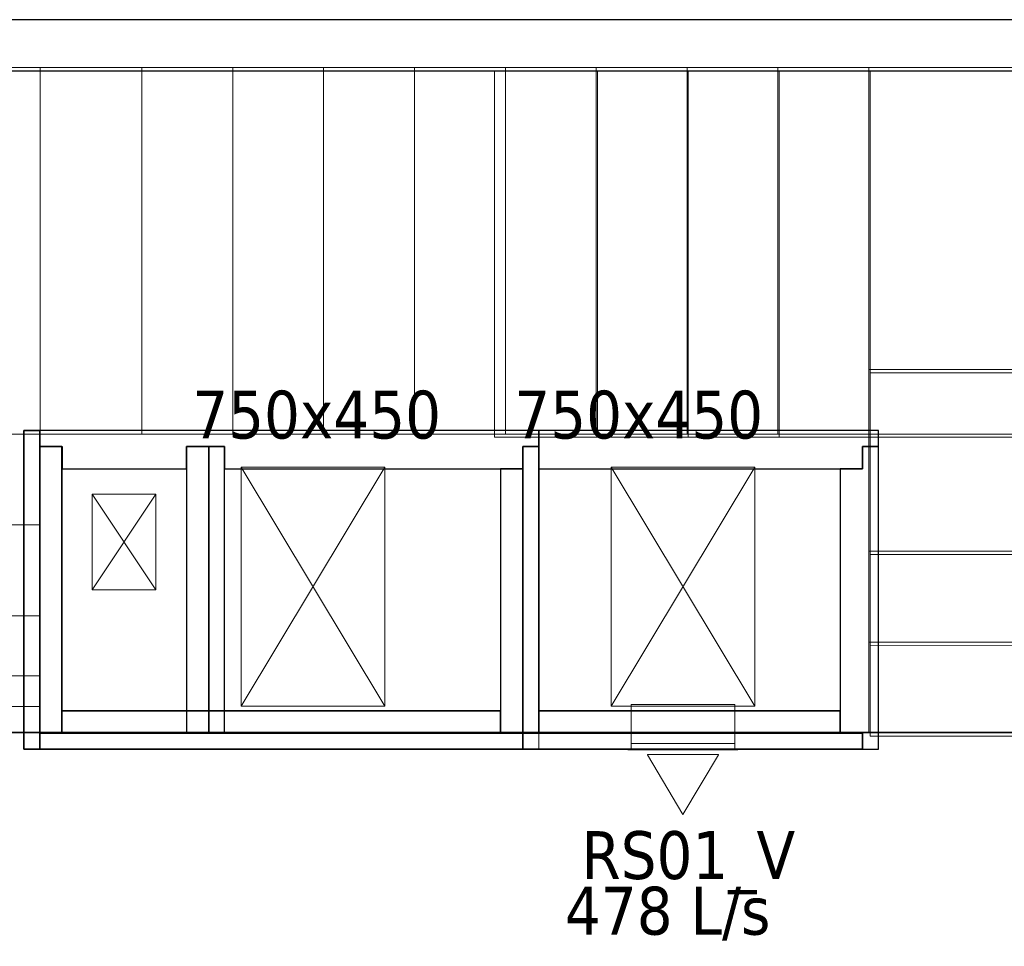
# Model space of a CAD drawing. Header units: metres. Extents: x 397.7 to 427.5, y 12.7 to 28.4.
# Tile 123 of 142: x 412 to 415.1, y 25.3 to 28.2. Entities that reach past the tile are written whole.
import ezdxf

# ---------------------------------------------------------------- set-up
doc = ezdxf.new("R2010")
doc.units = ezdxf.units.M
doc.layers.add('01_SUELOS', color=7, linetype='Continuous', lineweight=25, true_color=0x007f00)
for name, color, linetype, lineweight in [('A-WALL-____-MCUT', 7, 'Continuous', 25), ('A-WALL-____-OTLN', 7, 'Continuous', 25), ('M-HVAC-CDFF-IDEN', 7, 'Continuous', 30), ('M-HVAC-CDFF-OTLN', 7, 'Continuous', 18), ('M-HVAC-DUCT-IDEN', 7, 'Continuous', 30), ('M-HVAC-DUCT-OTLN', 7, 'Continuous', 18), ('S-STRS-____-MCUT', 7, 'Continuous', 18), ('S-STRS-____-OTLN', 7, 'Continuous', 18)]:
    doc.layers.add(name, color=color, linetype=linetype, lineweight=lineweight)
doc.styles.add('Tahoma_2', font='tahoma.ttf', dxfattribs={"height": 0.15})

# ---------------------------------------------------------------- blocks, each defined once
blk = doc.blocks.new('Family - LONDR55-XX_ZZ-ARQ-CAA-M3D-Londres55-152793-05_CLI_AIRE_P2')
at = {"layer": '01_SUELOS', "color": 9, "true_color": 0xaad4aa}
for p, q in [((17.4837, 12.8715), (12.3798, 12.8707)), ((12.3798, 12.8707), (17.4837, 12.8715))]:
    blk.add_line(p, q, dxfattribs=at)
blk = doc.blocks.new('Family - Escala P2-152907-05_CLI_AIRE_P2')
at = {"layer": 'S-STRS-____-MCUT', "color": 253, "true_color": 0xaaaaaa}
for p, q in [((2.6211, 1.6126), (2.6211, 2.0879)), ((2.6211, 2.0879), (2.8077, 2.0879)), ((2.8077, 2.0879), (2.8382, 2.0879)), ((2.8382, 2.0879), (2.8805, 2.0879)), ((2.8805, 2.0879), (2.9431, 2.0879)), ((2.9431, 2.0879), (2.944, 2.0879)), ((3.229, 2.0879), (2.944, 2.0879)), ((2.944, 2.0879), (2.944, 0.9379)), ((2.944, 2.0879), (2.944, 0.9417)), ((3.229, 0.9379), (3.229, 2.0879)), ((2.6211, 0.9379), (2.6211, 1.6126)), ((2.8077, 0.9379), (2.6211, 0.9379)), ((2.8382, 0.9379), (2.8077, 0.9379)), ((2.8805, 0.9379), (2.8382, 0.9379)), ((2.9431, 0.9379), (2.8805, 0.9379)), ((2.944, 0.9379), (2.9431, 0.9379)), ((2.944, 0.9417), (2.944, 0.9379)), ((2.944, 0.9379), (3.229, 0.9379))]:
    blk.add_line(p, q, dxfattribs=at)
at = {"layer": 'S-STRS-____-OTLN', "color": 253, "true_color": 0xaaaaaa}
for p, q in [((3.7989, 2.0879), (2.6211, 2.0879)), ((2.6211, 1.6126), (2.6211, 2.0879)), ((3.7989, 2.0879), (2.6211, 2.0879)), ((2.8077, 2.0879), (2.6211, 2.0879)), ((2.8382, 2.0879), (2.8077, 2.0879)), ((2.8805, 2.0879), (2.8382, 2.0879)), ((2.9431, 2.0879), (2.8805, 2.0879)), ((2.9431, 2.0879), (2.944, 2.0879)), ((3.229, 2.0879), (2.944, 2.0879)), ((2.944, 2.0879), (2.944, 0.9379)), ((2.944, 2.0879), (2.944, 0.9379)), ((2.944, 0.9417), (2.944, 2.0879)), ((2.944, 2.0879), (3.229, 2.0879)), ((2.944, 2.0879), (2.944, 0.9379)), ((2.944, 2.0879), (3.229, 2.0879)), ((3.229, 0.9379), (3.229, 2.0879)), ((3.514, 2.0879), (3.229, 2.0879)), ((3.229, 2.0879), (3.514, 2.0879)), ((3.229, 2.0879), (3.229, 0.9379)), ((3.229, 0.9379), (3.229, 2.0879)), ((3.229, 0.9379), (3.229, 2.0879)), ((3.514, 2.0879), (3.229, 2.0879)), ((3.229, 0.9379), (3.229, 2.0879)), ((3.229, 2.0879), (3.229, 0.9379)), ((3.229, 2.0879), (3.514, 2.0879)), ((3.229, 2.0879), (3.229, 0.9379)), ((3.799, 2.0879), (3.514, 2.0879)), ((3.514, 2.0879), (3.799, 2.0879)), ((3.514, 2.0879), (3.514, 0.9379)), ((3.514, 0.9379), (3.514, 2.0879)), ((3.514, 0.9379), (3.514, 2.0879)), ((3.514, 2.0879), (3.514, 0.9379)), ((3.514, 2.0879), (3.799, 2.0879)), ((3.514, 0.9379), (3.514, 2.0879)), ((3.514, 0.9379), (3.514, 2.0879)), ((3.514, 2.0879), (3.514, 0.9379)), ((3.514, 2.0879), (3.799, 2.0879)), ((3.514, 2.0879), (3.514, 0.9379)), ((3.7989, 0.9379), (3.7989, 2.0879)), ((3.799, 2.0879), (3.7989, 2.0879)), ((3.7989, 0.9379), (3.7989, 2.0879)), ((3.7989, 2.0879), (3.799, 2.0879)), ((4.9492, 2.0879), (3.799, 2.0879)), ((3.799, 2.0879), (4.9492, 2.0879)), ((3.799, 2.0879), (3.799, 0.9379)), ((3.799, 0.9379), (3.799, 2.0879)), ((3.799, 0.9379), (3.799, 2.0879)), ((3.799, 2.0879), (3.799, 0.9379)), ((4.9492, 2.0879), (3.799, 2.0879)), ((3.799, 2.0879), (4.9492, 2.0879)), ((3.799, 2.0879), (3.799, 0.9379)), ((3.799, 0.9379), (3.799, 2.0879)), ((3.799, 2.0879), (3.799, 0.9379)), ((3.799, 0.9379), (3.799, 2.0879)), ((3.799, 0.9379), (3.799, 2.0879)), ((3.799, 2.0879), (3.799, 0.9379)), ((4.949, 0.9378), (4.9492, 2.0879)), ((4.9492, 2.0879), (4.949, 0.9378)), ((4.949, 0.9378), (4.9492, 2.0879)), ((4.9492, 2.0879), (4.949, 0.9378)), ((2.6211, 1.6126), (2.6211, 0.9379)), ((3.7991, 1.1403), (3.7989, 0.0002)), ((3.799, 0.9379), (3.7991, 1.1403)), ((3.7991, 1.1403), (4.9491, 1.1401)), ((4.9489, 0), (4.9491, 1.1401)), ((4.9491, 1.1401), (4.949, 0.9378)), ((3.7989, 0.9379), (2.6211, 0.9379)), ((3.7989, 0.9379), (2.6211, 0.9379)), ((2.8077, 0.9379), (2.6211, 0.9379)), ((2.8382, 0.9379), (2.8077, 0.9379)), ((2.8382, 0.9379), (2.8805, 0.9379)), ((2.8805, 0.9379), (2.9431, 0.9379)), ((2.9431, 0.9379), (2.944, 0.9379)), ((2.944, 0.9417), (2.944, 0.9379)), ((2.944, 0.9379), (3.229, 0.9379)), ((2.944, 0.9379), (3.229, 0.9379)), ((3.229, 0.9379), (2.944, 0.9379)), ((3.229, 0.9379), (3.514, 0.9379)), ((3.514, 0.9379), (3.229, 0.9379)), ((3.229, 0.9379), (3.514, 0.9379)), ((3.514, 0.9379), (3.229, 0.9379)), ((3.514, 0.9379), (3.799, 0.9379)), ((3.799, 0.9379), (3.514, 0.9379)), ((3.514, 0.9379), (3.799, 0.9379)), ((3.799, 0.9379), (3.514, 0.9379)), ((3.7989, 0.9379), (3.799, 0.9379)), ((3.7989, 0.9379), (3.799, 0.9379)), ((3.799, 0.9379), (4.949, 0.9378)), ((4.949, 0.9378), (3.799, 0.9379)), ((4.949, 0.9378), (3.799, 0.9379)), ((3.799, 0.9379), (4.949, 0.9378)), ((3.799, 0.9379), (3.799, 0.5702)), ((3.799, 0.5702), (3.799, 0.9379)), ((3.799, 0.9379), (4.949, 0.9378)), ((4.949, 0.9378), (3.799, 0.9379)), ((4.949, 0.9378), (3.799, 0.9379)), ((3.799, 0.9379), (3.799, 0.5702)), ((3.799, 0.9379), (4.949, 0.9378)), ((4.949, 0.57), (4.949, 0.9378)), ((4.949, 0.9378), (4.949, 0.57)), ((4.949, 0.57), (4.949, 0.9378)), ((4.949, 0.57), (3.799, 0.5702)), ((3.799, 0.5702), (4.949, 0.57)), ((3.799, 0.5702), (3.799, 0.2852)), ((3.799, 0.2852), (3.799, 0.5702)), ((3.799, 0.5702), (4.949, 0.57)), ((4.949, 0.57), (3.799, 0.5702)), ((3.799, 0.5702), (4.949, 0.57)), ((3.799, 0.5702), (4.949, 0.57)), ((3.799, 0.2852), (3.799, 0.5702)), ((4.949, 0.285), (4.949, 0.57)), ((4.949, 0.57), (4.949, 0.285)), ((4.949, 0.57), (4.949, 0.285)), ((3.7989, 0.0002), (3.799, 0.2852)), ((3.799, 0.2852), (3.7989, 0.0002)), ((3.7989, 0.0002), (3.799, 0.2852)), ((3.799, 0.2852), (4.949, 0.285)), ((4.949, 0.285), (3.799, 0.2852)), ((3.799, 0.2852), (4.949, 0.285)), ((3.799, 0.2852), (4.949, 0.285)), ((4.949, 0.285), (3.799, 0.2852)), ((3.799, 0.2852), (4.949, 0.285)), ((4.949, 0.285), (4.9489, 0)), ((4.9489, 0), (4.949, 0.285)), ((4.949, 0.285), (4.9489, 0)), ((4.9489, 0), (3.7989, 0.0002)), ((3.7989, 0.0002), (4.9489, 0)), ((3.7989, 0.0002), (4.9489, 0)), ((4.9489, 0), (3.7989, 0.0002))]:
    blk.add_line(p, q, dxfattribs=at)
blk = doc.blocks.new('Family - Evans P2-153127-05_CLI_AIRE_P2')
at = {"layer": 'A-WALL-____-MCUT', "color": 253, "true_color": 0xaaaaaa}
for p, q in [((25.5877, 0.16), (0.0332, 0.16)), ((0, 0), (25.556, 0))]:
    blk.add_line(p, q, dxfattribs=at)
at = {"layer": 'A-WALL-____-OTLN', "color": 253, "true_color": 0xaaaaaa}
for p, q in [((25.5877, 0.16), (0.0332, 0.16)), ((0, 0), (25.556, 0))]:
    blk.add_line(p, q, dxfattribs=at)
at = {"layer": 'A-WALL-____-OTLN', "color": 253, "lineweight": 18, "true_color": 0xaaaaaa}
blk.add_line((0, 0), (25.556, 0), dxfattribs=at)
blk = doc.blocks.new('Family - Escala P1-155071-05_CLI_AIRE_P2')
at = {"layer": 'S-STRS-____-OTLN', "color": 253, "true_color": 0xaaaaaa}
for p, q in [((1.1998, 2.0879), (0, 2.0879)), ((0, 2.0879), (1.1998, 2.0879)), ((0, 2.0879), (0, 0.9379)), ((0, 0.9379), (0, 2.0879)), ((1.1998, 2.0879), (0, 2.0879)), ((0, 2.0879), (1.1998, 2.0879)), ((0, 2.0879), (0, 0.9379)), ((0, 0.9379), (0, 2.0879)), ((3.7989, 2.0879), (0.9489, 2.0879)), ((0.9489, 2.0879), (1.1998, 2.0879)), ((0.9489, 0.9379), (0.9489, 2.0879)), ((3.7989, 2.0879), (0.9489, 2.0879)), ((0.9489, 0.9379), (0.9489, 2.0879)), ((0.9489, 2.0879), (1.1998, 2.0879)), ((1.519, 2.0879), (1.1998, 2.0879)), ((1.1998, 2.0879), (1.519, 2.0879)), ((1.1998, 2.0879), (1.1998, 0.9379)), ((1.1998, 0.9379), (1.1998, 2.0879)), ((1.1998, 0.9379), (1.1998, 2.0879)), ((1.1998, 2.0879), (1.1998, 0.9379)), ((1.1998, 0.9379), (1.1998, 2.0879)), ((1.1998, 2.0879), (1.1998, 0.9379)), ((1.519, 2.0879), (1.1998, 2.0879)), ((1.1998, 2.0879), (1.1998, 0.9379)), ((1.1998, 2.0879), (1.519, 2.0879)), ((1.1998, 0.9379), (1.1998, 2.0879)), ((1.1998, 2.0879), (1.1998, 0.9379)), ((1.1998, 2.0879), (1.1998, 0.9379)), ((1.519, 0.9379), (1.519, 2.0879)), ((1.519, 2.0879), (1.519, 0.9379)), ((1.804, 2.0879), (1.519, 2.0879)), ((1.519, 2.0879), (1.804, 2.0879)), ((1.519, 2.0879), (1.519, 0.9379)), ((1.519, 0.9379), (1.519, 2.0879)), ((1.519, 2.0879), (1.519, 0.9379)), ((1.519, 2.0879), (1.804, 2.0879)), ((1.519, 2.0879), (1.519, 0.9379)), ((1.519, 2.0879), (1.519, 0.9379)), ((1.804, 2.0879), (1.519, 2.0879)), ((1.519, 2.0879), (1.519, 0.9379)), ((1.804, 0.9379), (1.804, 2.0879)), ((1.804, 2.0879), (1.804, 0.9379)), ((2.089, 2.0879), (1.804, 2.0879)), ((1.804, 2.0879), (2.089, 2.0879)), ((1.804, 2.0879), (1.804, 0.9379)), ((1.804, 0.9379), (1.804, 2.0879)), ((1.804, 2.0879), (2.089, 2.0879)), ((1.804, 2.0879), (1.804, 0.9379)), ((1.804, 2.0879), (1.804, 0.9379)), ((1.804, 2.0879), (1.804, 0.9379)), ((2.089, 2.0879), (1.804, 2.0879)), ((1.804, 2.0879), (1.804, 0.9379)), ((2.374, 2.0879), (2.089, 2.0879)), ((2.089, 2.0879), (2.374, 2.0879)), ((2.089, 2.0879), (2.089, 0.9379)), ((2.089, 0.9379), (2.089, 2.0879)), ((2.089, 0.9379), (2.089, 2.0879)), ((2.089, 2.0879), (2.089, 0.9379)), ((2.089, 2.0879), (2.374, 2.0879)), ((2.089, 2.0879), (2.089, 0.9379)), ((2.089, 2.0879), (2.089, 0.9379)), ((2.089, 2.0879), (2.089, 0.9379)), ((2.374, 2.0879), (2.089, 2.0879)), ((2.089, 2.0879), (2.089, 0.9379)), ((2.659, 2.0879), (2.374, 2.0879)), ((2.374, 2.0879), (2.659, 2.0879)), ((2.374, 2.0879), (2.374, 0.9379)), ((2.374, 0.9379), (2.374, 2.0879)), ((2.374, 0.9379), (2.374, 2.0879)), ((2.374, 2.0879), (2.374, 0.9379)), ((2.374, 2.0879), (2.659, 2.0879)), ((2.374, 2.0879), (2.374, 0.9379)), ((2.374, 2.0879), (2.374, 0.9379)), ((2.374, 2.0879), (2.374, 0.9379)), ((2.659, 2.0879), (2.374, 2.0879)), ((2.374, 2.0879), (2.374, 0.9379)), ((2.659, 0.9379), (2.659, 2.0879)), ((2.659, 2.0879), (2.659, 0.9379)), ((2.944, 2.0879), (2.659, 2.0879)), ((2.659, 2.0879), (2.944, 2.0879)), ((2.659, 2.0879), (2.659, 0.9379)), ((2.659, 0.9379), (2.659, 2.0879)), ((2.659, 2.0879), (2.944, 2.0879)), ((2.659, 2.0879), (2.659, 0.9379)), ((2.659, 2.0879), (2.659, 0.9379)), ((2.659, 2.0879), (2.659, 0.9379)), ((2.944, 2.0879), (2.659, 2.0879)), ((2.659, 2.0879), (2.659, 0.9379)), ((3.229, 2.0879), (2.944, 2.0879)), ((2.944, 2.0879), (3.229, 2.0879)), ((2.944, 2.0879), (2.944, 0.9379)), ((2.944, 0.9379), (2.944, 2.0879)), ((2.944, 0.9379), (2.944, 2.0879)), ((2.944, 2.0879), (2.944, 0.9379)), ((2.944, 2.0879), (3.229, 2.0879)), ((2.944, 2.0879), (2.944, 0.9379)), ((2.944, 2.0879), (2.944, 0.9379)), ((2.944, 2.0879), (2.944, 0.9379)), ((3.229, 2.0879), (2.944, 2.0879)), ((2.944, 2.0879), (2.944, 0.9379)), ((3.514, 2.0879), (3.229, 2.0879)), ((3.229, 2.0879), (3.514, 2.0879)), ((3.229, 2.0879), (3.229, 0.9379)), ((3.229, 0.9379), (3.229, 2.0879)), ((3.229, 0.9379), (3.229, 2.0879)), ((3.229, 2.0879), (3.229, 0.9379)), ((3.229, 2.0879), (3.514, 2.0879)), ((3.229, 2.0879), (3.229, 0.9379)), ((3.229, 2.0879), (3.229, 0.9379)), ((3.229, 2.0879), (3.229, 0.9379)), ((3.514, 2.0879), (3.229, 2.0879)), ((3.229, 2.0879), (3.229, 0.9379)), ((3.514, 0.9379), (3.514, 2.0879)), ((3.514, 2.0879), (3.514, 0.9379)), ((3.799, 2.0879), (3.514, 2.0879)), ((3.514, 2.0879), (3.799, 2.0879)), ((3.514, 2.0879), (3.514, 0.9379)), ((3.514, 0.9379), (3.514, 2.0879)), ((3.799, 2.0879), (3.514, 2.0879)), ((3.514, 2.0879), (3.514, 0.9379)), ((3.514, 2.0879), (3.514, 0.9379)), ((3.514, 2.0879), (3.514, 0.9379)), ((3.799, 2.0879), (3.514, 2.0879)), ((3.514, 2.0879), (3.514, 0.9379)), ((3.799, 2.0879), (3.7989, 2.0879)), ((3.7989, 2.0879), (3.799, 2.0879)), ((3.7989, 2.0879), (3.7989, 0.9379)), ((3.7989, 0.9379), (3.7989, 2.0879)), ((3.799, 0.9379), (3.799, 2.0879)), ((3.799, 2.0879), (3.799, 0.9379)), ((4.9492, 2.0879), (3.799, 2.0879)), ((3.799, 2.0879), (4.9492, 2.0879)), ((3.799, 2.0879), (3.799, 0.9379)), ((3.799, 0.9379), (3.799, 2.0879)), ((4.9492, 2.0879), (3.799, 2.0879)), ((3.799, 2.0879), (4.9492, 2.0879)), ((3.799, 2.0879), (3.799, 0.9379)), ((3.799, 0.9379), (3.799, 2.0879)), ((3.799, 2.0879), (3.799, 0.9379)), ((3.799, 2.0879), (3.799, 0.9379)), ((3.799, 2.0879), (3.799, 0.9379)), ((3.799, 2.0879), (3.799, 0.9379)), ((4.949, 0.9378), (4.9492, 2.0879)), ((4.9492, 2.0879), (4.949, 0.9378)), ((4.949, 0.9378), (4.9492, 2.0879)), ((4.9492, 2.0879), (4.949, 0.9378)), ((3.7991, 1.1403), (3.7989, 0.0002)), ((3.799, 0.9379), (3.7991, 1.1403)), ((3.7991, 1.1403), (4.9491, 1.1401)), ((4.9489, 0), (4.9491, 1.1401)), ((4.9491, 1.1401), (4.949, 0.9378)), ((1.1998, 0.9379), (0, 0.9379)), ((0, 0.9379), (1.1998, 0.9379)), ((0, 0.9379), (0, 0.6529)), ((0, 0.6529), (0, 0.9379)), ((0, 0.9379), (1.1998, 0.9379)), ((1.1998, 0.9379), (0, 0.9379)), ((0, 0.9379), (1.1998, 0.9379)), ((1.1998, 0.9379), (0, 0.9379)), ((0, 0.9379), (0, 0.6529)), ((0, 0.9379), (0, 0.9378)), ((0, 0.9378), (0, 0.9379)), ((0, 0.9379), (1.1998, 0.9379)), ((0, 0.9379), (0, 0.6529)), ((0, 0.9379), (1.1998, 0.9379)), ((0, 0.9379), (1.1998, 0.9379)), ((0, 0.9379), (1.1998, 0.9379)), ((0, 0.9378), (0, 0.1794)), ((0, 0.9378), (1.1998, 0.9378)), ((1.1998, 0.9378), (0, 0.9378)), ((0, 0.9378), (0, 0.1794)), ((3.7989, 0.9379), (0.9489, 0.9379)), ((0.9489, 0.9379), (1.1998, 0.9379)), ((3.7989, 0.9379), (0.9489, 0.9379)), ((0.9489, 0.9379), (1.1998, 0.9379)), ((1.1998, 0.6529), (1.1998, 0.9379)), ((1.1998, 0.9379), (1.1998, 0.6529)), ((1.1998, 0.9379), (1.519, 0.9379)), ((1.519, 0.9379), (1.1998, 0.9379)), ((1.1998, 0.9378), (1.1998, 0.9379)), ((1.1998, 0.6529), (1.1998, 0.9379)), ((1.1998, 0.9378), (1.1998, 0.9379)), ((1.1998, 0.9379), (1.1998, 0.6529)), ((1.519, 0.9379), (1.1998, 0.9379)), ((1.519, 0.9379), (1.1998, 0.9379)), ((1.1998, 0.9378), (1.1998, 0.1794)), ((1.1998, 0.9378), (1.1998, 0.1794)), ((1.519, 0.9379), (1.804, 0.9379)), ((1.804, 0.9379), (1.519, 0.9379)), ((1.519, 0.9379), (1.804, 0.9379)), ((1.804, 0.9379), (1.519, 0.9379)), ((1.804, 0.9379), (2.089, 0.9379)), ((2.089, 0.9379), (1.804, 0.9379)), ((1.804, 0.9379), (2.089, 0.9379)), ((2.089, 0.9379), (1.804, 0.9379)), ((2.089, 0.9379), (2.374, 0.9379)), ((2.374, 0.9379), (2.089, 0.9379)), ((2.089, 0.9379), (2.374, 0.9379)), ((2.374, 0.9379), (2.089, 0.9379)), ((2.374, 0.9379), (2.659, 0.9379)), ((2.659, 0.9379), (2.374, 0.9379)), ((2.659, 0.9379), (2.374, 0.9379)), ((2.659, 0.9379), (2.374, 0.9379)), ((2.659, 0.9379), (2.944, 0.9379)), ((2.944, 0.9379), (2.659, 0.9379)), ((2.944, 0.9379), (2.659, 0.9379)), ((2.944, 0.9379), (2.659, 0.9379)), ((2.944, 0.9379), (3.229, 0.9379)), ((3.229, 0.9379), (2.944, 0.9379)), ((2.944, 0.9379), (3.229, 0.9379)), ((3.229, 0.9379), (2.944, 0.9379)), ((3.229, 0.9379), (3.514, 0.9379)), ((3.514, 0.9379), (3.229, 0.9379)), ((3.229, 0.9379), (3.514, 0.9379)), ((3.514, 0.9379), (3.229, 0.9379)), ((3.514, 0.9379), (3.799, 0.9379)), ((3.799, 0.9379), (3.514, 0.9379)), ((3.514, 0.9379), (3.799, 0.9379)), ((3.799, 0.9379), (3.514, 0.9379)), ((3.7989, 0.9379), (3.799, 0.9379)), ((3.7989, 0.9379), (3.799, 0.9379)), ((4.949, 0.9378), (3.799, 0.9379)), ((3.799, 0.9379), (4.949, 0.9378)), ((3.799, 0.9379), (3.799, 0.5702)), ((3.799, 0.5702), (3.799, 0.9379)), ((4.949, 0.9378), (3.799, 0.9379)), ((3.799, 0.9379), (3.799, 0.5702)), ((3.799, 0.9379), (4.949, 0.9378)), ((3.799, 0.9379), (4.949, 0.9378)), ((4.949, 0.9378), (3.799, 0.9379)), ((3.799, 0.9379), (4.949, 0.9378)), ((4.949, 0.9378), (3.799, 0.9379)), ((4.949, 0.57), (4.949, 0.9378)), ((4.949, 0.9378), (4.949, 0.57)), ((4.949, 0.57), (4.949, 0.9378)), ((0, 0.6529), (1.1998, 0.6529)), ((1.1998, 0.6529), (0, 0.6529)), ((1.1998, 0.6529), (0, 0.6529)), ((0, 0.6529), (1.1998, 0.6529)), ((0, 0.6529), (0, 0.3679)), ((0, 0.3679), (0, 0.6529)), ((0, 0.3679), (0, 0.6529)), ((0, 0.6529), (0, 0.3679)), ((0, 0.6529), (1.1998, 0.6529)), ((0, 0.6529), (1.1998, 0.6529)), ((0, 0.6529), (1.1998, 0.6529)), ((0, 0.6529), (1.1998, 0.6529)), ((1.1998, 0.3679), (1.1998, 0.6529)), ((1.1998, 0.6529), (1.1998, 0.3679)), ((1.1998, 0.3679), (1.1998, 0.6529)), ((1.1998, 0.6529), (1.1998, 0.3679)), ((4.949, 0.57), (3.799, 0.5702)), ((3.799, 0.5702), (4.949, 0.57)), ((3.799, 0.5702), (3.799, 0.2852)), ((3.799, 0.2852), (3.799, 0.5702)), ((3.799, 0.5702), (4.949, 0.57)), ((4.949, 0.57), (3.799, 0.5702)), ((3.799, 0.5702), (4.949, 0.57)), ((3.799, 0.5702), (4.949, 0.57)), ((3.799, 0.2852), (3.799, 0.5702)), ((4.949, 0.285), (4.949, 0.57)), ((4.949, 0.57), (4.949, 0.285)), ((4.949, 0.57), (4.949, 0.285)), ((0, 0.3679), (1.1998, 0.3679)), ((1.1998, 0.3679), (0, 0.3679)), ((1.1998, 0.3679), (0, 0.3679)), ((0, 0.3679), (1.1998, 0.3679)), ((0, 0.3679), (0, 0.0829)), ((0, 0.0829), (0, 0.3679)), ((0, 0.3679), (0, 0.0829)), ((0, 0.3679), (1.1998, 0.3679)), ((0, 0.0829), (0, 0.3679)), ((0, 0.3679), (1.1998, 0.3679)), ((0, 0.3679), (1.1998, 0.3679)), ((0, 0.3679), (1.1998, 0.3679)), ((1.1998, 0.0829), (1.1998, 0.3679)), ((1.1998, 0.3679), (1.1998, 0.0829)), ((1.1998, 0.3679), (1.1998, 0.0829)), ((1.1998, 0.0829), (1.1998, 0.3679)), ((3.7989, 0.0002), (3.799, 0.2852)), ((3.799, 0.2852), (3.7989, 0.0002)), ((3.7989, 0.0002), (3.799, 0.2852)), ((3.799, 0.2852), (4.949, 0.285)), ((4.949, 0.285), (3.799, 0.2852)), ((3.799, 0.2852), (4.949, 0.285)), ((3.799, 0.2852), (4.949, 0.285)), ((4.949, 0.285), (3.799, 0.2852)), ((3.799, 0.2852), (4.949, 0.285)), ((4.949, 0.285), (4.9489, 0)), ((4.9489, 0), (4.949, 0.285)), ((4.949, 0.285), (4.9489, 0)), ((0, 0.1794), (0, 0.0829)), ((1.1998, 0.1794), (0, 0.1794)), ((1.1998, 0.1794), (0, 0.1794)), ((0, 0.1794), (0, 0.0829)), ((1.1998, 0.1794), (1.1998, 0.0829)), ((1.1998, 0.1794), (1.1998, 0.0829)), ((0, 0.0829), (1.1998, 0.0829)), ((1.1998, 0.0829), (0, 0.0829)), ((0, 0.0829), (1.1998, 0.0829)), ((1.1998, 0.0829), (0, 0.0829)), ((0, 0.0829), (1.1998, 0.0829)), ((0, 0.0829), (1.1998, 0.0829)), ((4.9489, 0), (3.7989, 0.0002)), ((3.7989, 0.0002), (4.9489, 0)), ((3.7989, 0.0002), (4.9489, 0)), ((4.9489, 0), (3.7989, 0.0002))]:
    blk.add_line(p, q, dxfattribs=at)
blk = doc.blocks.new('Family - Envans PB-155415-05_CLI_AIRE_P2')
at = {"layer": 'A-WALL-____-MCUT', "color": 253, "true_color": 0xaaaaaa}
for p, q in [((0.9849, 0.12), (0.05, 0.12)), ((0.05, 0.12), (0.05, 0.05)), ((0.9849, 0.05), (0.9849, 0.12)), ((1.4949, 0.12), (1.1049, 0.12)), ((1.1049, 0.12), (1.1049, 0.05)), ((1.4949, 0.05), (1.4949, 0.12)), ((0, 0.05), (0, 0)), ((0.05, 0.05), (0, 0.05)), ((1.1049, 0.05), (0.9849, 0.05)), ((1.5649, 0.05), (1.4949, 0.05)), ((1.5649, 0), (1.5649, 0.05)), ((0, 0), (1.5649, 0))]:
    blk.add_line(p, q, dxfattribs=at)
at = {"layer": 'A-WALL-____-OTLN', "color": 253, "true_color": 0xaaaaaa}
for p, q in [((0.05, 0.12), (0.05, 0.05)), ((0.9849, 0.12), (0.05, 0.12)), ((0.9849, 0.05), (0.9849, 0.12)), ((1.1049, 0.12), (1.1049, 0.05)), ((1.4949, 0.12), (1.1049, 0.12)), ((1.4949, 0.05), (1.4949, 0.12)), ((0, 0.05), (0, 0)), ((0.05, 0.05), (0, 0.05)), ((1.1049, 0.05), (0.9849, 0.05)), ((1.5649, 0.05), (1.4949, 0.05)), ((1.5649, 0), (1.5649, 0.05)), ((0, 0), (1.5649, 0))]:
    blk.add_line(p, q, dxfattribs=at)
at = {"layer": 'A-WALL-____-OTLN', "color": 253, "lineweight": 18, "true_color": 0xaaaaaa}
blk.add_line((0, 0), (1.6149, 0), dxfattribs=at)
blk = doc.blocks.new('Family - Envans PB-155440-05_CLI_AIRE_P2')
at = {"layer": 'A-WALL-____-MCUT', "color": 253, "true_color": 0xaaaaaa}
for p, q in [((0.83, 0.12), (0, 0.12)), ((0, 0.12), (0, 0.05)), ((0.83, 0.05), (0.83, 0.12)), ((0, 0.05), (0, 0)), ((0.9, 0.05), (0, 0.05)), ((0, 0.05), (0.83, 0.05)), ((0.9, 0), (0.9, 0.05)), ((0, 0), (0.9, 0))]:
    blk.add_line(p, q, dxfattribs=at)
at = {"layer": 'A-WALL-____-OTLN', "color": 253, "true_color": 0xaaaaaa}
for p, q in [((0.83, 0.12), (0, 0.12)), ((0, 0.12), (0, 0.05)), ((0.83, 0.05), (0.83, 0.12)), ((0, 0.05), (0, 0)), ((0, 0.05), (0.9, 0.05)), ((0, 0.05), (0.83, 0.05)), ((0.9, 0.05), (0.9, 0)), ((0.9, 0), (0, 0))]:
    blk.add_line(p, q, dxfattribs=at)
at = {"layer": 'A-WALL-____-OTLN', "color": 253, "lineweight": 18, "true_color": 0xaaaaaa}
blk.add_line((-0.05, 0), (0.9, 0), dxfattribs=at)
blk = doc.blocks.new('Family - Envans PB-155580-05_CLI_AIRE_P2')
at = {"layer": 'A-WALL-____-MCUT', "color": 253, "true_color": 0xaaaaaa}
for p, q in [((1.4449, 0.12), (0.07, 0.12)), ((0.07, 0.12), (0.07, 0.05)), ((1.4449, 0.05), (1.4449, 0.12)), ((0, 0.05), (0, 0)), ((1.5149, 0.05), (0, 0.05)), ((0.07, 0.05), (1.4449, 0.05)), ((1.5149, 0), (1.5149, 0.05)), ((0, 0), (1.5149, 0))]:
    blk.add_line(p, q, dxfattribs=at)
at = {"layer": 'A-WALL-____-OTLN', "color": 253, "true_color": 0xaaaaaa}
for p, q in [((0.07, 0.05), (0.07, 0.12)), ((0.07, 0.12), (1.4449, 0.12)), ((1.4449, 0.12), (1.4449, 0.05)), ((0, 0.05), (1.5149, 0.05)), ((0, 0), (0, 0.05)), ((1.4449, 0.05), (0.07, 0.05)), ((1.5149, 0.05), (1.5149, 0)), ((1.5149, 0), (0, 0))]:
    blk.add_line(p, q, dxfattribs=at)
at = {"layer": 'A-WALL-____-OTLN', "color": 253, "lineweight": 18, "true_color": 0xaaaaaa}
blk.add_line((0, 0), (1.5149, 0), dxfattribs=at)
blk = doc.blocks.new('Family - Envans PB-155603-05_CLI_AIRE_P2')
at = {"layer": 'A-WALL-____-MCUT', "color": 253, "true_color": 0xaaaaaa}
for p, q in [((0.95, 0.12), (0.05, 0.12)), ((0.05, 0.12), (0.05, 0.05)), ((0.95, 0.05), (0.95, 0.12)), ((0, 0.05), (0, 0)), ((1, 0.05), (0, 0.05)), ((0.05, 0.05), (0.95, 0.05)), ((1, 0), (1, 0.05)), ((0, 0), (1, 0))]:
    blk.add_line(p, q, dxfattribs=at)
at = {"layer": 'A-WALL-____-OTLN', "color": 253, "true_color": 0xaaaaaa}
for p, q in [((0.05, 0.05), (0.05, 0.12)), ((0.05, 0.12), (0.95, 0.12)), ((0.95, 0.12), (0.95, 0.05)), ((0, 0.05), (1, 0.05)), ((0, 0), (0, 0.05)), ((0.95, 0.05), (0.05, 0.05)), ((1, 0.05), (1, 0)), ((1, 0), (0, 0))]:
    blk.add_line(p, q, dxfattribs=at)
at = {"layer": 'A-WALL-____-OTLN', "color": 253, "lineweight": 18, "true_color": 0xaaaaaa}
blk.add_line((0, 0), (1, 0), dxfattribs=at)
blk = doc.blocks.new('Family - Envans PB-155632-05_CLI_AIRE_P2')
at = {"layer": 'A-WALL-____-MCUT', "color": 253, "true_color": 0xaaaaaa}
for p, q in [((1.0656, 0.12), (0.05, 0.12)), ((0.05, 0.12), (0.05, 0.05)), ((1.0656, 0), (1.0656, 0.12)), ((0.05, 0.05), (0, 0.05)), ((0, 0.05), (0, 0)), ((0, 0), (1.0656, 0))]:
    blk.add_line(p, q, dxfattribs=at)
at = {"layer": 'A-WALL-____-OTLN', "color": 253, "true_color": 0xaaaaaa}
for p, q in [((1.0656, 0.12), (0.05, 0.12)), ((0.05, 0.12), (0.05, 0.05)), ((1.0656, 0), (1.0656, 0.12)), ((0, 0.05), (0, 0)), ((0.05, 0.05), (0, 0.05)), ((0, 0), (1.0656, 0))]:
    blk.add_line(p, q, dxfattribs=at)
at = {"layer": 'A-WALL-____-OTLN', "color": 253, "lineweight": 18, "true_color": 0xaaaaaa}
blk.add_line((0, 0), (1.0656, 0), dxfattribs=at)
blk = doc.blocks.new('Family - Envans PB-155670-05_CLI_AIRE_P2')
at = {"layer": 'A-WALL-____-MCUT', "color": 253, "true_color": 0xaaaaaa}
for p, q in [((0.9, 0.12), (0, 0.12)), ((0, 0.12), (0, 0.05)), ((0.9, 0.05), (0.9, 0.12)), ((0.9, 0.05), (0, 0.05)), ((0, 0.05), (0, 0)), ((0, 0.05), (0.9, 0.05)), ((0.9, 0), (0.9, 0.05)), ((0, 0), (0.9, 0))]:
    blk.add_line(p, q, dxfattribs=at)
at = {"layer": 'A-WALL-____-OTLN', "color": 253, "true_color": 0xaaaaaa}
for p, q in [((0.9, 0.12), (0, 0.12)), ((0, 0.12), (0, 0.05)), ((0.9, 0.05), (0.9, 0.12)), ((0.9, 0.05), (0, 0.05)), ((0, 0.05), (0, 0)), ((0.9, 0.05), (0, 0.05)), ((0.9, 0), (0.9, 0.05)), ((0, 0), (0.9, 0))]:
    blk.add_line(p, q, dxfattribs=at)
at = {"layer": 'A-WALL-____-OTLN', "color": 253, "lineweight": 18, "true_color": 0xaaaaaa}
blk.add_line((0, 0), (0.9, 0), dxfattribs=at)
blk = doc.blocks.new('Family - Envans PB-155780-05_CLI_AIRE_P2')
at = {"layer": 'A-WALL-____-MCUT', "color": 253, "true_color": 0xaaaaaa}
for p, q in [((0.88, 0.12), (0.05, 0.12)), ((0.05, 0.12), (0.05, 0.05)), ((0.88, 0.05), (0.88, 0.12)), ((0, 0.05), (0, 0)), ((0.05, 0.05), (0, 0.05)), ((0.95, 0.05), (0.88, 0.05)), ((0.95, 0), (0.95, 0.05)), ((0, 0), (0.95, 0))]:
    blk.add_line(p, q, dxfattribs=at)
at = {"layer": 'A-WALL-____-OTLN', "color": 253, "true_color": 0xaaaaaa}
for p, q in [((0.05, 0.12), (0.05, 0.05)), ((0.88, 0.12), (0.05, 0.12)), ((0.88, 0.05), (0.88, 0.12)), ((0, 0.05), (0, 0)), ((0.05, 0.05), (0, 0.05)), ((0.95, 0.05), (0.88, 0.05)), ((0.95, 0), (0.95, 0.05)), ((0, 0), (0.95, 0))]:
    blk.add_line(p, q, dxfattribs=at)
at = {"layer": 'A-WALL-____-OTLN', "color": 253, "lineweight": 18, "true_color": 0xaaaaaa}
blk.add_line((0, 0), (1, 0), dxfattribs=at)
blk = doc.blocks.new('Family - Envans PB-155889-05_CLI_AIRE_P2')
at = {"layer": 'A-WALL-____-MCUT', "color": 253, "true_color": 0xaaaaaa}
for p, q in [((0.9956, 0.12), (0.05, 0.12)), ((0.05, 0.12), (0.05, 0.05)), ((0.9956, 0.05), (0.9956, 0.12)), ((0, 0.05), (0, 0)), ((1.0656, 0.05), (0, 0.05)), ((0.05, 0.05), (0.9956, 0.05)), ((1.0656, 0), (1.0656, 0.05)), ((0, 0), (1.0656, 0))]:
    blk.add_line(p, q, dxfattribs=at)
at = {"layer": 'A-WALL-____-OTLN', "color": 253, "true_color": 0xaaaaaa}
for p, q in [((0.05, 0.05), (0.05, 0.12)), ((0.05, 0.12), (0.9956, 0.12)), ((0.9956, 0.12), (0.9956, 0.05)), ((0, 0.05), (1.0656, 0.05)), ((0, 0), (0, 0.05)), ((0.9956, 0.05), (0.05, 0.05)), ((1.0656, 0.05), (1.0656, 0)), ((1.0656, 0), (0, 0))]:
    blk.add_line(p, q, dxfattribs=at)
at = {"layer": 'A-WALL-____-OTLN', "color": 253, "lineweight": 18, "true_color": 0xaaaaaa}
blk.add_line((0.05, 0), (1.0656, 0), dxfattribs=at)
blk = doc.blocks.new('LONDR55-XX_ZZ-ARQ-CAA-M3D-Londres55_ifc-1-05_CLI_AIRE_P2')
at = {"layer": '01_SUELOS', "color": 253, "lineweight": 18, "true_color": 0xaaaaaa}
blk.add_blockref('Family - LONDR55-XX_ZZ-ARQ-CAA-M3D-Londres55-152793-05_CLI_AIRE_P2', (398.2971, 13.1206), dxfattribs=at)
at = {"layer": 'A-WALL-____-OTLN', "color": 253, "lineweight": 18, "true_color": 0xaaaaaa}
for name, p, rotation in [('Family - Evans P2-153127-05_CLI_AIRE_P2', (426.8464, 28.2282), 180), ('Family - Envans PB-155415-05_CLI_AIRE_P2', (413.5914, 26.9396), 180), ('Family - Envans PB-155603-05_CLI_AIRE_P2', (411.9764, 26.9396), 270), ('Family - Envans PB-155632-05_CLI_AIRE_P2', (414.6569, 26.9396), 180), ('Family - Envans PB-155780-05_CLI_AIRE_P2', (414.6569, 25.9396), 90), ('Family - Envans PB-155670-05_CLI_AIRE_P2', (412.6064, 25.9896), 90), ('Family - Envans PB-155440-05_CLI_AIRE_P2', (413.5914, 25.9896), 90)]:
    blk.add_blockref(name, p, dxfattribs=dict(at, rotation=rotation))
for name, p in [('Family - Envans PB-155580-05_CLI_AIRE_P2', (412.0264, 25.9396)), ('Family - Envans PB-155889-05_CLI_AIRE_P2', (413.5414, 25.9396))]:
    blk.add_blockref(name, p, dxfattribs=at)
at = {"layer": 'S-STRS-____-OTLN', "color": 253, "lineweight": 18, "true_color": 0xaaaaaa}
for name, p in [('Family - Escala P1-155071-05_CLI_AIRE_P2', (410.8278, 25.9903)), ('Family - Escala P2-152907-05_CLI_AIRE_P2', (410.8316, 25.9803))]:
    blk.add_blockref(name, p, dxfattribs=at)
blk = doc.blocks.new('ZYR_03_06_04_01 Reixa Paret Sobrepressio - RS01_V-358665-05_CLI_AIRE_P2')
at = {"layer": 'M-HVAC-CDFF-OTLN', "color": 1, "true_color": 0xff0000}
for p, q in [((0.1725, 0.002), (-0.1725, 0.002)), ((-0.1725, 0.002), (0.1725, 0.002)), ((-0.1725, 0.002), (-0.1725, 0)), ((-0.1725, 0.002), (-0.1725, 0)), ((0.1725, 0), (-0.1725, 0)), ((-0.1725, 0), (0.1725, 0)), ((0.1625, 0.02), (-0.1625, 0.02)), ((-0.1625, 0.02), (0.1625, 0.02)), ((-0.1625, 0.02), (-0.1625, 0)), ((-0.1625, 0.02), (-0.1625, 0)), ((0.1625, 0.002), (-0.1625, 0.002)), ((-0.1625, 0.002), (0.1625, 0.002)), ((-0.1625, 0.002), (-0.1625, 0)), ((-0.1625, 0.002), (-0.1625, 0)), ((0.1625, 0), (-0.1625, 0)), ((-0.1625, 0), (0.1625, 0)), ((0.1625, 0), (-0.1625, 0)), ((-0.1625, 0), (0.1625, 0)), ((0.1625, 0), (0.1625, 0.02)), ((0.1625, 0.02), (0.1625, 0)), ((0.1625, 0), (0.1625, 0.002)), ((0.1625, 0.002), (0.1625, 0)), ((0.1725, 0), (0.1725, 0.002)), ((0.1725, 0.002), (0.1725, 0)), ((0.1111, -0.015), (-0.1111, -0.015)), ((-0.1111, -0.015), (-0.1111, -0.016)), ((-0.1111, -0.016), (0, -0.2033)), ((0.1111, -0.016), (0, -0.2033)), ((0.1111, -0.015), (0.1111, -0.016))]:
    blk.add_line(p, q, dxfattribs=at)
blk = doc.blocks.new('MEP_15_03 Injerto Conducte - Mínimo-759465-05_CLI_AIRE_P2')
at = {"layer": 'M-HVAC-DUCT-OTLN', "color": 1, "true_color": 0xff0000}
for p, q in [((413.8812, 26.0803), (414.2062, 26.0803)), ((414.2062, 26.0803), (413.8812, 26.0803)), ((413.8812, 26.0592), (413.8812, 26.0803)), ((413.8812, 26.0803), (413.8812, 26.0592)), ((414.2062, 26.0803), (414.2062, 26.0592)), ((414.2062, 26.0803), (414.2062, 26.0592)), ((414.2062, 26.0592), (413.8812, 26.0592)), ((413.8812, 26.0592), (414.2062, 26.0592))]:
    blk.add_line(p, q, dxfattribs=at)

msp = doc.modelspace()

# ---------------------------------------------------------------- linework, layer by layer
at = {"layer": 'M-HVAC-DUCT-OTLN', "color": 1, "true_color": 0xff0000}
for p, q in [((412.6587, 26.0742), (412.6587, 26.8242)), ((412.6587, 26.8242), (413.1087, 26.8242)), ((413.1087, 26.8242), (412.6587, 26.0742)), ((413.1087, 26.0742), (412.6587, 26.8242)), ((413.1087, 26.8242), (413.1087, 26.0742)), ((413.8187, 26.0742), (413.8187, 26.8242)), ((413.8187, 26.8242), (414.2687, 26.8242)), ((414.2687, 26.8242), (413.8187, 26.0742)), ((414.2687, 26.0742), (413.8187, 26.8242)), ((414.2687, 26.8242), (414.2687, 26.0742)), ((412.1912, 26.7392), (412.3912, 26.7392)), ((412.1912, 26.4392), (412.1912, 26.7392)), ((412.3912, 26.4392), (412.1912, 26.7392)), ((412.1912, 26.4392), (412.3912, 26.7392)), ((412.3912, 26.7392), (412.3912, 26.4392)), ((412.3912, 26.4392), (412.1912, 26.4392)), ((413.1087, 26.0742), (412.6587, 26.0742)), ((414.2687, 26.0742), (413.8187, 26.0742)), ((413.8812, 26.0592), (414.2062, 26.0592)), ((413.8812, 25.9576), (413.8812, 26.0592)), ((414.2062, 26.0592), (414.2062, 25.9576)), ((413.8812, 25.9576), (414.2062, 25.9576))]:
    msp.add_line(p, q, dxfattribs=at)

# ---------------------------------------------------------------- block references
at = {"lineweight": 5}
msp.add_blockref('LONDR55-XX_ZZ-ARQ-CAA-M3D-Londres55_ifc-1-05_CLI_AIRE_P2', (0, 0), dxfattribs=at)
at = {"layer": 'M-HVAC-CDFF-OTLN', "color": 1, "true_color": 0xff0000}
msp.add_blockref('ZYR_03_06_04_01 Reixa Paret Sobrepressio - RS01_V-358665-05_CLI_AIRE_P2', (414.0437, 25.9376), dxfattribs=at)
at = {"layer": 'M-HVAC-DUCT-OTLN', "color": 1, "true_color": 0xff0000}
msp.add_blockref('MEP_15_03 Injerto Conducte - Mínimo-759465-05_CLI_AIRE_P2', (0, 0), dxfattribs=at)

# ---------------------------------------------------------------- texts
at = {"layer": 'M-HVAC-CDFF-IDEN', "char_height": 0.15, "attachment_point": 1, "style": 'Tahoma_2'}
for s, insert, width in [('RS01_V', (413.7256, 25.6825), 0.829747), ('478 L/s', (413.6737, 25.5079), 0.793671)]:
    msp.add_mtext(s, dxfattribs=dict(at, insert=insert, width=width))
at = {"layer": 'M-HVAC-DUCT-IDEN', "char_height": 0.15, "width": 0.913924, "attachment_point": 1, "style": 'Tahoma_2'}
for insert in [(412.5049, 27.0644), (413.5149, 27.0644)]:
    msp.add_mtext('750x450', dxfattribs=dict(at, insert=insert))

doc.saveas('drawing.dxf')
